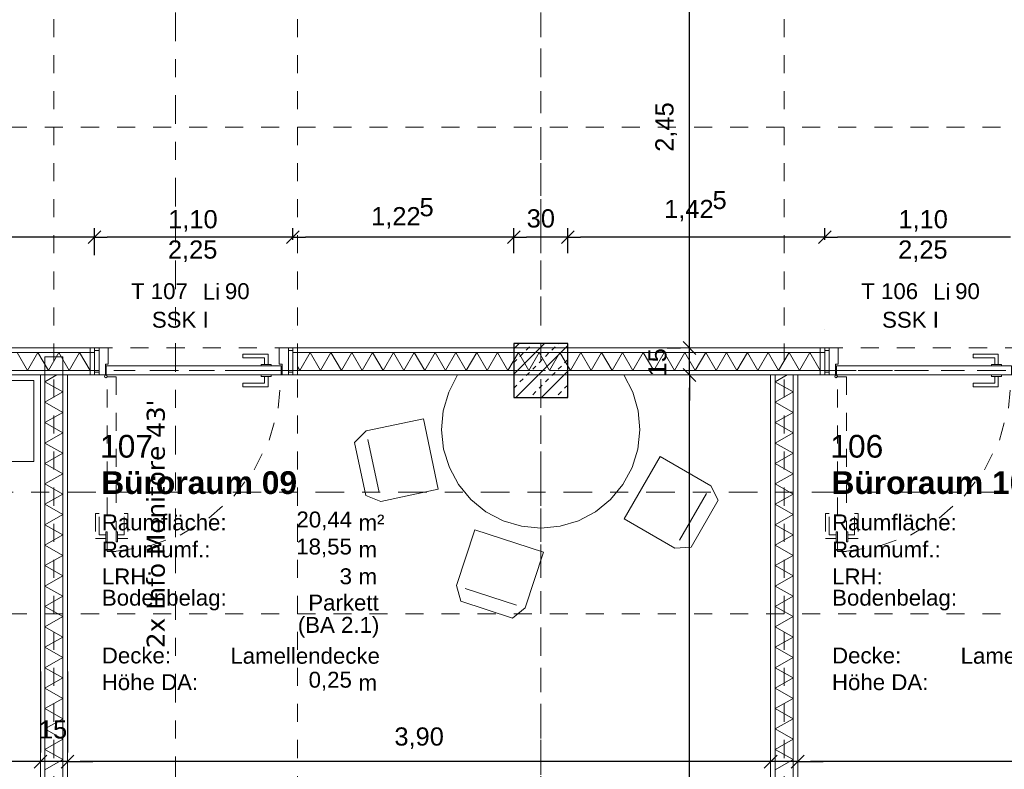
# Model space of a CAD drawing. Header units: metres. Extents: x -45.2 to 14.3, y -31.8 to 10.2.
# Tile 97 of 152: x -8.3 to -2.8, y -18.4 to -14.3. Entities that reach past the tile are written whole.
import ezdxf

# ---------------------------------------------------------------- set-up
doc = ezdxf.new("R2010")
doc.units = ezdxf.units.M
doc.header["$LTSCALE"] = 0.05
for name, pattern in [('Achsen 01', [5.291531, 3.175, -1.058062, 0.352704, -0.705764]), ('gestrichelt - 01', [2, 1, -1]), ('ISO-07 Punktiert', [0.889, 0.127, -0.762]), ('Raster 01', [2, 1, -1]), ('VW-01 Strichlinie kurz', [2, 1, -1])]:
    doc.linetypes.add(name, pattern=pattern)
doc.layers.get('0').update_dxf_attribs({"lineweight": 25})
for name, color, linetype, lineweight in [('013_Beton und Stahlbetonarbeiten-340 Innenstützen', 7, 'Continuous', 25), ('027_Tischlerarbeiten-340 Innentüren', 7, 'Continuous', 9), ('031_Metallbauarbeiten-340 Innentüren _ Elemente', 7, 'Continuous', 9), ('039_Trockenbauarbeiten-000 Sturz', 7, 'ISO-07 Punktiert', 9), ('039_Trockenbauarbeiten-340 Gipskarton', 7, 'Continuous', 9), ('AV1-Einrichtung Bemaßung', 7, 'Continuous', 9), ('AV1-Schnitt Achsen', 7, 'Achsen 01', 18), ('AV1-Stempel-Raumstempel', 7, 'Continuous', 9)]:
    doc.layers.add(name, color=color, linetype=linetype, lineweight=lineweight)
for name, color, linetype, lineweight, true_color in [('039_Trockenbauarbeiten-340 Dämmung', 7, 'Continuous', 9, 0xc0c0c0), ('ACTES-Einrichtung Aufsicht.', 7, 'Continuous', 9, 0xa6a6a6), ('AV1-Achsen', 1, 'Achsen 01', 18, 0xff0000), ('AV1-Einrichtung', 7, 'Continuous', 9, 0xa6a6a6), ('AV1-Raster', 7, 'Raster 01', 9, 0xa6a6a6)]:
    doc.layers.add(name, color=color, linetype=linetype, lineweight=lineweight, true_color=true_color)
doc.styles.add('Arial', font='arial.ttf')
doc.styles.add('Arial (bold)', font='arialbd.ttf')
doc.styles.add('Verdana', font='verdana.ttf')

msp = doc.modelspace()

# ---------------------------------------------------------------- linework, layer by layer
at = {"color": 0, "linetype": 'Continuous', "lineweight": 15}
for p, q in [((-7.8396, -15.4246), (-7.9104, -15.4954)), ((-7.9104, -15.4954), (-7.8396, -15.4246)), ((-6.7396, -15.4246), (-6.8104, -15.4954)), ((-6.8104, -15.4954), (-6.7396, -15.4246)), ((-5.5146, -15.4246), (-5.5854, -15.4954)), ((-5.5854, -15.4954), (-5.5146, -15.4246)), ((-5.2146, -15.4246), (-5.2854, -15.4954)), ((-5.2854, -15.4954), (-5.2146, -15.4246)), ((-3.7896, -15.4246), (-3.8604, -15.4954)), ((-3.8604, -15.4954), (-3.7896, -15.4246)), ((-4.5395, -16.1104), (-4.6102, -16.0396)), ((-4.5395, -16.1104), (-4.6102, -16.0396)), ((-4.6102, -16.1896), (-4.5395, -16.2604)), ((-4.6102, -16.1896), (-4.5395, -16.2604)), ((-8.1396, -18.3346), (-8.2104, -18.4054)), ((-8.1396, -18.3346), (-8.2104, -18.4054)), ((-8.0604, -18.4054), (-7.9896, -18.3346)), ((-8.0604, -18.4054), (-7.9896, -18.3346)), ((-4.0896, -18.3346), (-4.1604, -18.4054)), ((-4.0896, -18.3346), (-4.1604, -18.4054)), ((-4.0104, -18.4054), (-3.9396, -18.3346)), ((-4.0104, -18.4054), (-3.9396, -18.3346))]:
    msp.add_line(p, q, dxfattribs=at)
at = {"color": 0, "linetype": 'ByBlock', "lineweight": -2}
for p, q in [((-7.875, -15.46), (-7.9457, -15.46)), ((-7.875, -15.46), (-7.8043, -15.46)), ((-6.775, -15.46), (-6.8457, -15.46)), ((-6.775, -15.46), (-6.7043, -15.46)), ((-5.55, -15.46), (-5.6207, -15.46)), ((-5.55, -15.46), (-5.4793, -15.46)), ((-5.25, -15.46), (-5.3207, -15.46)), ((-5.25, -15.46), (-5.1793, -15.46)), ((-3.825, -15.46), (-3.8957, -15.46)), ((-3.825, -15.46), (-3.7543, -15.46)), ((-4.5749, -16.075), (-4.5749, -16.0043)), ((-4.5749, -16.075), (-4.5749, -16.0043)), ((-4.5749, -16.225), (-4.5749, -16.2957)), ((-4.5749, -16.225), (-4.5749, -16.2957)), ((-8.175, -18.37), (-8.2457, -18.37)), ((-8.175, -18.37), (-8.2457, -18.37)), ((-8.025, -18.37), (-7.9543, -18.37)), ((-8.025, -18.37), (-7.9543, -18.37)), ((-4.125, -18.37), (-4.1957, -18.37)), ((-4.125, -18.37), (-4.1957, -18.37)), ((-3.975, -18.37), (-3.9043, -18.37)), ((-3.975, -18.37), (-3.9043, -18.37))]:
    msp.add_line(p, q, dxfattribs=at)
at = {"layer": '013_Beton und Stahlbetonarbeiten-340 Innenstützen', "color": 251, "linetype": 'Continuous', "lineweight": 13, "true_color": 0x4c4c4c}
for p, q in [((-5.3792, -16.05), (-5.55, -16.2208)), ((-5.5206, -16.05), (-5.55, -16.0794)), ((-5.4447, -16.0513), (-5.4434, -16.05)), ((-5.3033, -16.0513), (-5.302, -16.05)), ((-5.25, -16.0622), (-5.5378, -16.35)), ((-5.5154, -16.122), (-5.4978, -16.1044)), ((-5.4801, -16.0867), (-5.4624, -16.069)), ((-5.374, -16.122), (-5.3563, -16.1044)), ((-5.3387, -16.0867), (-5.321, -16.069)), ((-5.55, -16.1566), (-5.5331, -16.1397)), ((-5.4094, -16.1574), (-5.3917, -16.1397)), ((-5.2679, -16.1574), (-5.2503, -16.1397)), ((-5.4801, -16.2281), (-5.4624, -16.2104)), ((-5.4447, -16.1927), (-5.427, -16.1751)), ((-5.25, -16.2036), (-5.3964, -16.35)), ((-5.3387, -16.2281), (-5.321, -16.2104)), ((-5.3033, -16.1927), (-5.2856, -16.1751)), ((-5.5154, -16.2635), (-5.4978, -16.2458)), ((-5.374, -16.2635), (-5.3563, -16.2458)), ((-5.55, -16.298), (-5.5331, -16.2811)), ((-5.4447, -16.3342), (-5.427, -16.3165)), ((-5.4094, -16.2988), (-5.3917, -16.2811)), ((-5.3033, -16.3342), (-5.2856, -16.3165)), ((-5.2679, -16.2988), (-5.2503, -16.2811)), ((-5.25, -16.3451), (-5.2549, -16.35))]:
    msp.add_line(p, q, dxfattribs=at)
at = {"layer": '013_Beton und Stahlbetonarbeiten-340 Innenstützen'}
msp.add_lwpolyline([(-5.25, -16.05), (-5.55, -16.05), (-5.55, -16.35), (-5.25, -16.35)], close=True, dxfattribs=at)
at = {"layer": '027_Tischlerarbeiten-340 Innentüren'}
for points in [[(-7.85, -16.09), (-7.85, -16.21), (-7.875, -16.21), (-7.875, -16.09)], [(-7.815, -16.225), (-7.815, -16.165), (-7.8, -16.165), (-7.8, -16.075), (-7.85, -16.075), (-7.85, -16.225)], [(-6.835, -16.225), (-6.835, -16.165), (-6.85, -16.165), (-6.85, -16.075), (-6.8, -16.075), (-6.8, -16.225)], [(-6.775, -16.09), (-6.775, -16.21), (-6.8, -16.21), (-6.8, -16.09)], [(-3.8, -16.09), (-3.8, -16.21), (-3.825, -16.21), (-3.825, -16.09)], [(-3.765, -16.225), (-3.765, -16.165), (-3.75, -16.165), (-3.75, -16.075), (-3.8, -16.075), (-3.8, -16.225)], [(-6.9125, -16.1675), (-6.9325, -16.1675), (-6.9325, -16.13), (-7.0525, -16.13), (-7.0525, -16.11), (-6.9125, -16.11)], [(-2.8625, -16.1675), (-2.8825, -16.1675), (-2.8825, -16.13), (-3.0025, -16.13), (-3.0025, -16.11), (-2.8625, -16.11)], [(-7.81, -16.175), (-6.84, -16.175), (-6.84, -16.225), (-7.81, -16.225)], [(-6.895, -16.1675), (-6.895, -16.175), (-6.95, -16.175), (-6.95, -16.1675)], [(-3.76, -16.175), (-2.79, -16.175), (-2.79, -16.225), (-3.76, -16.225)], [(-2.845, -16.1675), (-2.845, -16.175), (-2.9, -16.175), (-2.9, -16.1675)], [(-7.8125, -16.24), (-7.8178, -16.2378), (-7.82, -16.2325), (-7.8178, -16.2272), (-7.8125, -16.225), (-7.8072, -16.2272), (-7.805, -16.2325), (-7.8072, -16.2378)], [(-6.9125, -16.2325), (-6.9325, -16.2325), (-6.9325, -16.27), (-7.0525, -16.27), (-7.0525, -16.29), (-6.9125, -16.29)], [(-6.895, -16.225), (-6.895, -16.2325), (-6.95, -16.2325), (-6.95, -16.225)], [(-3.7625, -16.24), (-3.7678, -16.2378), (-3.77, -16.2325), (-3.7678, -16.2272), (-3.7625, -16.225), (-3.7572, -16.2272), (-3.755, -16.2325), (-3.7572, -16.2378)], [(-2.8625, -16.2325), (-2.8825, -16.2325), (-2.8825, -16.27), (-3.0025, -16.27), (-3.0025, -16.29), (-2.8625, -16.29)], [(-2.845, -16.225), (-2.845, -16.2325), (-2.9, -16.2325), (-2.9, -16.225)]]:
    msp.add_lwpolyline(points, close=True, dxfattribs=at)
at = {"layer": '027_Tischlerarbeiten-340 Innentüren', "color": 253, "linetype": 'gestrichelt - 01', "lineweight": 9, "true_color": 0xa6a6a6}
for points in [[(-7.755, -16.235), (-7.755, -17.205), (-7.805, -17.205), (-7.805, -16.235)], [(-3.705, -16.235), (-3.705, -17.205), (-3.755, -17.205), (-3.755, -16.235)], [(-7.8125, -17.1325), (-7.8125, -17.1125), (-7.85, -17.1125), (-7.85, -16.9925), (-7.87, -16.9925), (-7.87, -17.1325)], [(-7.7475, -17.1325), (-7.7475, -17.1125), (-7.71, -17.1125), (-7.71, -16.9925), (-7.69, -16.9925), (-7.69, -17.1325)], [(-3.7625, -17.1325), (-3.7625, -17.1125), (-3.8, -17.1125), (-3.8, -16.9925), (-3.82, -16.9925), (-3.82, -17.1325)], [(-3.6975, -17.1325), (-3.6975, -17.1125), (-3.66, -17.1125), (-3.66, -16.9925), (-3.64, -16.9925), (-3.64, -17.1325)], [(-7.805, -17.15), (-7.8125, -17.15), (-7.8125, -17.095), (-7.805, -17.095)], [(-7.7475, -17.15), (-7.755, -17.15), (-7.755, -17.095), (-7.7475, -17.095)], [(-3.755, -17.15), (-3.7625, -17.15), (-3.7625, -17.095), (-3.755, -17.095)], [(-3.6975, -17.15), (-3.705, -17.15), (-3.705, -17.095), (-3.6975, -17.095)]]:
    msp.add_lwpolyline(points, close=True, dxfattribs=at)
for points in [[(-7.7551, -17.2033), (-7.5728, -17.175), (-7.3992, -17.1128), (-7.2404, -17.019), (-7.1022, -16.8968), (-6.9896, -16.7508), (-6.9065, -16.5861), (-6.8561, -16.4087), (-6.84, -16.225)], [(-3.7051, -17.2033), (-3.5228, -17.175), (-3.3492, -17.1128), (-3.1904, -17.019), (-3.0522, -16.8968), (-2.9396, -16.7508), (-2.8565, -16.5861), (-2.8061, -16.4087), (-2.79, -16.225)]]:
    msp.add_lwpolyline(points, dxfattribs=at)
at = {"layer": '039_Trockenbauarbeiten-000 Sturz', "linetype": 'VW-01 Strichlinie kurz'}
for points in [[(-6.775, -16.075), (-6.775, -16.225), (-7.875, -16.225), (-7.875, -16.075)], [(-2.725, -16.075), (-2.725, -16.225), (-3.825, -16.225), (-3.825, -16.075)]]:
    msp.add_lwpolyline(points, close=True, dxfattribs=at)
at = {"layer": '039_Trockenbauarbeiten-340 Dämmung'}
for points in [[(-7.875, -16.1), (-10.95, -16.1), (-10.95, -16.2), (-7.875, -16.2)], [(-8.05, -21.475), (-8.05, -16.125), (-8.15, -16.125), (-8.15, -21.475)], [(-4, -21.475), (-4, -16.225), (-4.1, -16.225), (-4.1, -21.475)]]:
    msp.add_lwpolyline(points, close=True, dxfattribs=at)
for points in [[(-7.9, -16.2), (-7.9577, -16.1), (-8.0155, -16.2), (-8.0732, -16.1), (-8.1309, -16.2), (-8.1887, -16.1), (-8.2464, -16.2), (-8.3041, -16.1)], [(-3.85, -16.2), (-3.9077, -16.1), (-3.9655, -16.2), (-4.0232, -16.1), (-4.0809, -16.2), (-4.1387, -16.1), (-4.1964, -16.2), (-4.2541, -16.1), (-4.3119, -16.2), (-4.3696, -16.1), (-4.4274, -16.2), (-4.4851, -16.1), (-4.5428, -16.2), (-4.6006, -16.1), (-4.6583, -16.2), (-4.716, -16.1), (-4.7738, -16.2), (-4.8315, -16.1), (-4.8892, -16.2), (-4.947, -16.1), (-5.0047, -16.2), (-5.0624, -16.1), (-5.1202, -16.2), (-5.1779, -16.1), (-5.2356, -16.2), (-5.2934, -16.1), (-5.3511, -16.2), (-5.4088, -16.1), (-5.4666, -16.2), (-5.5243, -16.1), (-5.5821, -16.2), (-5.6398, -16.1), (-5.6975, -16.2), (-5.7553, -16.1), (-5.813, -16.2), (-5.8707, -16.1), (-5.9285, -16.2), (-5.9862, -16.1), (-6.0439, -16.2), (-6.1017, -16.1), (-6.1594, -16.2), (-6.2171, -16.1), (-6.2749, -16.2), (-6.3326, -16.1), (-6.3903, -16.2), (-6.4481, -16.1), (-6.5058, -16.2), (-6.5635, -16.1), (-6.6213, -16.2), (-6.679, -16.1), (-6.7368, -16.2), (-6.75, -16.1771)], [(-8.15, -18.4156), (-8.05, -18.3589), (-8.15, -18.3023), (-8.05, -18.2456), (-8.15, -18.189), (-8.05, -18.1323), (-8.15, -18.0756), (-8.05, -18.019), (-8.15, -17.9623), (-8.05, -17.9057), (-8.15, -17.849), (-8.05, -17.7924), (-8.15, -17.7357), (-8.05, -17.6791), (-8.15, -17.6224), (-8.05, -17.5657), (-8.15, -17.5091), (-8.05, -17.4524), (-8.15, -17.3958), (-8.05, -17.3391), (-8.15, -17.2825), (-8.05, -17.2258), (-8.15, -17.1692), (-8.05, -17.1125), (-8.15, -17.0558), (-8.05, -16.9992), (-8.15, -16.9425), (-8.05, -16.8859), (-8.15, -16.8292), (-8.05, -16.7726), (-8.15, -16.7159), (-8.05, -16.6593), (-8.15, -16.6026), (-8.05, -16.5459), (-8.15, -16.4893), (-8.05, -16.4326), (-8.15, -16.376), (-8.05, -16.3193), (-8.15, -16.2627), (-8.0835, -16.225)], [(-4.1, -18.4156), (-4, -18.3589), (-4.1, -18.3023), (-4, -18.2456), (-4.1, -18.189), (-4, -18.1323), (-4.1, -18.0756), (-4, -18.019), (-4.1, -17.9623), (-4, -17.9057), (-4.1, -17.849), (-4, -17.7924), (-4.1, -17.7357), (-4, -17.6791), (-4.1, -17.6224), (-4, -17.5657), (-4.1, -17.5091), (-4, -17.4524), (-4.1, -17.3958), (-4, -17.3391), (-4.1, -17.2825), (-4, -17.2258), (-4.1, -17.1692), (-4, -17.1125), (-4.1, -17.0558), (-4, -16.9992), (-4.1, -16.9425), (-4, -16.8859), (-4.1, -16.8292), (-4, -16.7726), (-4.1, -16.7159), (-4, -16.6593), (-4.1, -16.6026), (-4, -16.5459), (-4.1, -16.4893), (-4, -16.4326), (-4.1, -16.376), (-4, -16.3193), (-4.1, -16.2627), (-4.0335, -16.225)]]:
    msp.add_lwpolyline(points, dxfattribs=at)
at = {"layer": '039_Trockenbauarbeiten-340 Gipskarton'}
for points in [[(-7.875, -16.075), (-10.95, -16.075), (-10.95, -16.1), (-7.875, -16.1)], [(-7.9, -16.075), (-7.9, -16.225), (-7.875, -16.225), (-7.875, -16.075)], [(-3.825, -16.075), (-6.775, -16.075), (-6.775, -16.1), (-3.825, -16.1)], [(-6.775, -16.075), (-6.775, -16.225), (-6.75, -16.225), (-6.75, -16.075)], [(-3.85, -16.075), (-3.85, -16.225), (-3.825, -16.225), (-3.825, -16.075)], [(-10.65, -16.225), (-7.875, -16.225), (-7.875, -16.2), (-10.65, -16.2)], [(-6.775, -16.2), (-5.55, -16.2), (-5.55, -16.225), (-6.775, -16.225)], [(-5.25, -16.225), (-3.825, -16.225), (-3.825, -16.2), (-5.25, -16.2)], [(-8.15, -16.225), (-8.175, -16.225), (-8.175, -21.475), (-8.15, -21.475)], [(-8.025, -16.225), (-8.05, -16.225), (-8.05, -21.475), (-8.025, -21.475)], [(-4.1, -16.225), (-4.125, -16.225), (-4.125, -21.475), (-4.1, -21.475)], [(-3.975, -16.225), (-4, -16.225), (-4, -21.475), (-3.975, -21.475)]]:
    msp.add_lwpolyline(points, close=True, dxfattribs=at)
at = {"layer": 'AV1-Achsen'}
for p, q in [((-5.4, -26.5), (-5.4, 4.9)), ((-43.35, -16.2), (4.2, -16.2))]:
    msp.add_line(p, q, dxfattribs=at)
at = {"layer": 'AV1-Einrichtung'}
for p, q in [((-6.2969, -16.8772), (-6.3588, -16.5837)), ((-4.481, -16.8824), (-4.631, -17.1422)), ((-5.5341, -17.5021), (-5.8193, -17.409))]:
    msp.add_line(p, q, dxfattribs=at)
for points in [[(-8.2123, -16.2552), (-8.2123, -16.7052), (-9.4123, -16.7052), (-9.4123, -16.2552)], [(-4.939, -16.225), (-5.861, -16.225), (-5.861, -16.225), (-5.9104, -16.3201), (-5.9405, -16.4231), (-5.95, -16.5298), (-5.9386, -16.6365), (-5.9067, -16.7388), (-5.8556, -16.8331), (-5.7872, -16.9156), (-5.7041, -16.9833), (-5.6094, -17.0336), (-5.5067, -17.0645), (-5.4, -17.075), (-5.2933, -17.0645), (-5.1906, -17.0336), (-5.0959, -16.9833), (-5.0128, -16.9156), (-4.9444, -16.8331), (-4.8933, -16.7388), (-4.8614, -16.6365), (-4.85, -16.5298), (-4.8595, -16.4231), (-4.8896, -16.3201)], [(-6.4322, -16.5991), (-6.3703, -16.8927), (-6.2865, -16.9261), (-5.9686, -16.859), (-6.0512, -16.4676), (-6.3692, -16.5347)], [(-4.566, -17.1797), (-4.416, -16.9199), (-4.456, -16.8391), (-4.7374, -16.6766), (-4.9374, -17.023), (-4.656, -17.1855)], [(-5.8426, -17.4803), (-5.5574, -17.5734), (-5.4866, -17.5176), (-5.3857, -17.2087), (-5.766, -17.0846), (-5.8668, -17.3935)]]:
    msp.add_lwpolyline(points, close=True, dxfattribs=at)
at = {"layer": 'AV1-Einrichtung Bemaßung', "color": 0, "lineweight": -2}
for p, q in [((-4.5749, -16.0043), (-4.5749, -13.6957)), ((-7.875, -15.56), (-7.875, -15.41)), ((-7.875, -15.56), (-7.875, -15.41)), ((-6.775, -15.475), (-6.775, -15.41)), ((-6.775, -15.475), (-6.775, -15.41)), ((-5.55, -15.55), (-5.55, -15.41)), ((-5.55, -15.55), (-5.55, -15.41)), ((-5.25, -15.55), (-5.25, -15.41)), ((-5.25, -15.55), (-5.25, -15.41)), ((-3.825, -15.475), (-3.825, -15.41)), ((-3.825, -15.475), (-3.825, -15.41)), ((-7.9457, -15.46), (-10.5793, -15.46)), ((-6.8457, -15.46), (-7.8043, -15.46)), ((-5.6207, -15.46), (-6.7043, -15.46)), ((-5.3207, -15.46), (-5.4793, -15.46)), ((-3.8957, -15.46), (-5.1793, -15.46)), ((-2.7957, -15.46), (-3.7543, -15.46)), ((-4.5749, -16.0043), (-4.5749, -15.9336)), ((-4.6993, -16.075), (-4.6249, -16.075)), ((-4.6993, -16.075), (-4.6249, -16.075)), ((-4.5749, -16.225), (-4.5749, -16.075)), ((-4.625, -16.225), (-4.6249, -16.225)), ((-4.625, -16.225), (-4.6249, -16.225)), ((-4.5749, -16.2957), (-4.5749, -16.3664)), ((-4.5749, -21.4043), (-4.5749, -16.2957)), ((-8.175, -17.87), (-8.175, -18.32)), ((-8.175, -17.87), (-8.175, -18.32)), ((-8.025, -17.87), (-8.025, -18.32)), ((-8.2457, -18.37), (-12.0043, -18.37)), ((-8.2457, -18.37), (-8.3164, -18.37)), ((-8.025, -18.37), (-8.175, -18.37)), ((-7.9543, -18.37), (-7.8836, -18.37)), ((-4.1957, -18.37), (-7.9543, -18.37)), ((-4.1957, -18.37), (-4.2664, -18.37)), ((-3.975, -18.37), (-4.125, -18.37)), ((-3.9043, -18.37), (-3.8336, -18.37)), ((-0.1957, -18.37), (-3.9043, -18.37))]:
    msp.add_line(p, q, dxfattribs=at)
at = {"layer": 'AV1-Einrichtung Bemaßung'}
msp.add_lwpolyline([(-3.975, -16.225), (-0.125, -16.225), (-0.125, -21.475), (-3.975, -21.475)], close=True, dxfattribs=at)
at = {"layer": 'AV1-Raster'}
for p, q in [((-8.1, -22.95), (-8.1, 1.35)), ((-6.75, -22.95), (-6.75, 1.35)), ((-5.4, -22.95), (-5.4, 1.35)), ((-4.05, -22.95), (-4.05, 1.35)), ((1.35, -14.85), (-40.5, -14.85)), ((1.35, -16.2), (-40.5, -16.2)), ((1.35, -17.55), (-40.5, -17.55))]:
    msp.add_line(p, q, dxfattribs=at)
at = {"layer": 'AV1-Schnitt Achsen'}
for p, q in [((-7.425, -26.3), (-7.425, 4.7)), ((-43.35, -16.875), (4.2, -16.875))]:
    msp.add_line(p, q, dxfattribs=at)
at = {"layer": 'Defpoints', "color": 0, "lineweight": 0}
for p, q in [((-7.875, -15.46), (-7.875, -15.46)), ((-6.775, -15.46), (-6.775, -15.46)), ((-5.55, -15.46), (-5.55, -15.46)), ((-5.25, -15.46), (-5.25, -15.46)), ((-3.825, -15.46), (-3.825, -15.46)), ((-6.775, -15.975), (-6.775, -15.975)), ((-6.775, -15.975), (-6.775, -15.975)), ((-3.825, -15.975), (-3.825, -15.975)), ((-3.825, -15.975), (-3.825, -15.975)), ((-5.55, -16.05), (-5.55, -16.05)), ((-5.55, -16.05), (-5.55, -16.05)), ((-5.25, -16.05), (-5.25, -16.05)), ((-5.25, -16.05), (-5.25, -16.05)), ((-7.875, -16.075), (-7.875, -16.075)), ((-7.875, -16.075), (-7.875, -16.075)), ((-4.5749, -16.075), (-4.5749, -16.075)), ((-4.1993, -16.075), (-4.1993, -16.075)), ((-4.1993, -16.075), (-4.1993, -16.075)), ((-4.5749, -16.225), (-4.5749, -16.225)), ((-4.125, -16.225), (-4.125, -16.225)), ((-4.125, -16.225), (-4.125, -16.225)), ((-4.125, -18.2339), (-4.125, -18.2339)), ((-4.125, -18.2339), (-4.125, -18.2339)), ((-3.975, -18.2302), (-3.975, -18.2302)), ((-3.975, -18.2302), (-3.975, -18.2302)), ((-8.175, -18.37), (-8.175, -18.37)), ((-8.175, -18.37), (-8.175, -18.37)), ((-8.175, -18.37), (-8.175, -18.37)), ((-8.025, -18.37), (-8.025, -18.37)), ((-8.025, -18.37), (-8.025, -18.37)), ((-8.025, -18.37), (-8.025, -18.37)), ((-4.125, -18.37), (-4.125, -18.37)), ((-3.975, -18.37), (-3.975, -18.37))]:
    msp.add_line(p, q, dxfattribs=at)

# ---------------------------------------------------------------- texts
at = {"layer": '031_Metallbauarbeiten-340 Innentüren _ Elemente', "char_height": 0.08826, "attachment_point": 7, "style": 'Arial'}
for s, insert in [('T 107', (-7.6724, -15.8054)), ('Li', (-7.2742, -15.8069)), ('90', (-7.1518, -15.8054)), ('T 106', (-3.6224, -15.8054)), ('Li', (-3.2242, -15.8069)), ('90', (-3.1018, -15.8054))]:
    msp.add_mtext(s, dxfattribs=dict(at, insert=insert))
at = {"layer": '031_Metallbauarbeiten-340 Innentüren _ Elemente', "color": 7, "char_height": 0.08826, "attachment_point": 7, "style": 'Arial'}
for insert in [(-7.557, -15.964), (-3.507, -15.964)]:
    msp.add_mtext('SSK I', dxfattribs=dict(at, insert=insert))
at = {"layer": 'ACTES-Einrichtung Aufsicht.', "insert": (-7.4833, -17.7405), "char_height": 0.10018, "attachment_point": 7, "rotation": 90, "style": 'Verdana'}
msp.add_mtext("2x Info Monitore 43'", dxfattribs=at)
at = {"layer": 'AV1-Einrichtung Bemaßung', "color": 0, "char_height": 0.10087, "attachment_point": 7, "rotation": 90, "style": 'Arial'}
for s, insert in [('2,45', (-4.645, -14.9864)), ('15', (-4.7018, -16.2332))]:
    msp.add_mtext(s, dxfattribs=dict(at, insert=insert))
at = {"layer": 'AV1-Einrichtung Bemaßung', "color": 0, "attachment_point": 7, "style": 'Arial'}
for s, insert, char_height in [('5', (-4.4473, -15.3058), 0.1009), ('5', (-6.0723, -15.3458), 0.1009), ('1,22', (-6.3407, -15.4131), 0.10087), ('30', (-5.478, -15.408), 0.10087), ('1,42', (-4.7157, -15.3731), 0.10087), ('1,10', (-7.4664, -15.4298), 0.10087), ('1,10', (-3.4164, -15.4298), 0.10087), ('15', (-8.1832, -18.2431), 0.10087), ('3,90', (-6.2117, -18.2998), 0.10087)]:
    msp.add_mtext(s, dxfattribs=dict(at, insert=insert, char_height=char_height))
at = {"layer": 'AV1-Einrichtung Bemaßung', "char_height": 0.10087, "attachment_point": 7, "style": 'Arial'}
for insert in [(-7.4679, -15.5981), (-3.4179, -15.5981)]:
    msp.add_mtext('2,25', dxfattribs=dict(at, insert=insert))
at = {"layer": 'AV1-Stempel-Raumstempel', "attachment_point": 7}
for s, insert, char_height, style in [('107', (-7.8442, -16.6853), 0.12609, 'Arial'), ('106', (-3.7942, -16.6853), 0.12609, 'Arial'), ('Büroraum 09', (-7.8379, -16.887), 0.12609, 'Arial (bold)'), ('Büroraum 10', (-3.7879, -16.887), 0.12609, 'Arial (bold)'), ('Raumfläche:', (-7.8347, -17.0883), 0.088263, 'Arial'), ('20,44', (-6.7551, -17.0872), 0.08826, 'Arial'), ('m²', (-6.4107, -17.0879), 0.08826, 'Arial'), ('Raumfläche:', (-3.7847, -17.0883), 0.088263, 'Arial'), ('Raumumf.:', (-7.8347, -17.2383), 0.08826, 'Arial'), ('18,55', (-6.7562, -17.2372), 0.08826, 'Arial'), ('m', (-6.4107, -17.2368), 0.0883, 'Arial'), ('Raumumf.:', (-3.7847, -17.2383), 0.08826, 'Arial'), ('LRH:', (-7.834, -17.3868), 0.08826, 'Arial'), ('3', (-6.5155, -17.3872), 0.0883, 'Arial'), ('m', (-6.4107, -17.3868), 0.0883, 'Arial'), ('LRH:', (-3.784, -17.3868), 0.08826, 'Arial'), ('Bodenbelag:', (-7.834, -17.5313), 0.088263, 'Arial'), ('Parkett', (-6.6894, -17.5331), 0.08826, 'Arial'), ('Bodenbelag:', (-3.784, -17.5313), 0.088263, 'Arial'), ('(BA 2.1)', (-6.7475, -17.6822), 0.08826, 'Arial'), ('Decke:', (-7.8345, -17.8264), 0.08826, 'Arial'), ('Lamellendecke', (-7.1215, -17.8282), 0.088263, 'Arial'), ('Decke:', (-3.7845, -17.8264), 0.08826, 'Arial'), ('Lamellendecke', (-3.0715, -17.8282), 0.088263, 'Arial'), ('Höhe DA:', (-7.8349, -17.9745), 0.08826, 'Arial'), ('Höhe DA:', (-3.7849, -17.9745), 0.08826, 'Arial'), ('0,25', (-6.6876, -17.9761), 0.08826, 'Arial'), ('m', (-6.4107, -17.9758), 0.0883, 'Arial')]:
    msp.add_mtext(s, dxfattribs=dict(at, insert=insert, char_height=char_height, style=style))

doc.saveas('drawing.dxf')
